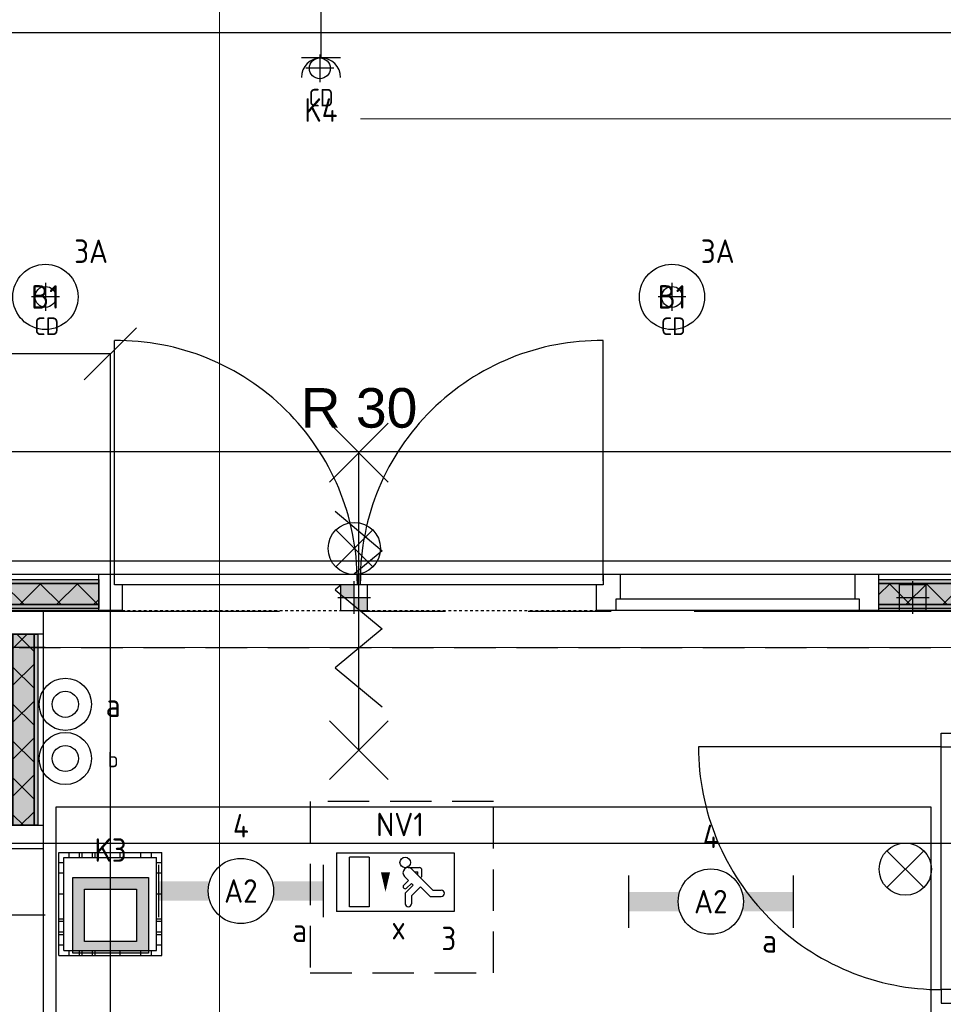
# Model space of a CAD drawing. Header units: millimetres. Extents: x -38031 to 110605, y -30229 to 92226.
# Tile 177 of 256: x 72345 to 75883, y 21708 to 25479. Entities that reach past the tile are written whole.
import ezdxf
from ezdxf.enums import TextEntityAlignment as Align

# ---------------------------------------------------------------- set-up
doc = ezdxf.new("R2010")
doc.units = ezdxf.units.MM
doc.header["$LTSCALE"] = 50
doc.set_wipeout_variables(frame=1)
doc.header["$PDMODE"] = 1
for name, pattern in [('HIDDEN2', [4.7625, 3.175, -1.5875]), ('PHANTOM', [63.5, 31.75, -6.35, 6.35, -6.35, 6.35, -6.35]), ('STYLE_01', [0.41664, 0.20828, -0.20836]), ('STYLE_07', [1.875, 0.625, -0.20828, 0.625, -0.20836, 0.06943, -0.13893])]:
    doc.linetypes.add(name, pattern=pattern)
for name, color, linetype in [('AL$1A---_ALGEMEEN', 8, 'Continuous'), ('AL------_MAATV', 200, 'Continuous'), ('AL------_MAATVOERING', 2, 'Continuous'), ('AL------_SPARING', 2, 'Continuous'), ('AM$1A---_ARCERING', 8, 'Continuous'), ('AT$1A---_TEKST100', 8, 'Continuous'), ('BOUWKUNDIG', 8, 'Continuous'), ('EL6121--', 3, 'Continuous'), ('EL6222--', 3, 'Continuous'), ('EL6311--', 3, 'Continuous'), ('el6311--nv', 7, 'Continuous'), ('EL6350--', 3, 'Continuous'), ('EL6511--', 3, 'Continuous'), ('Kastenscheiding', 4, 'PHANTOM'), ('LICHT_TEXT018', 1, 'Continuous'), ('versterkte strook', 7, 'Continuous'), ('Vloerdoos (2e)', 51, 'Continuous'), ('Vloerdoos (OUD)', 51, 'Continuous')]:
    doc.layers.add(name, color=color, linetype=linetype)
doc.layers.add('stramien', color=1, linetype='Continuous', lineweight=15)
doc.styles.add('Arial', font='ARIAL.TTF')
doc.styles.add('BURO-018', font='iso.shx', dxfattribs={"height": 90})
doc.styles.get("Standard").update_dxf_attribs({"font": 'iso.shx'})
doc.dimstyles.new('STABICAD', dxfattribs={"dimscale": 100, "dimtxt": 1.8, "dimasz": 2, "dimexe": 0, "dimexo": 2.5, "dimgap": 1.5, "dimtad": 0, "dimdec": 0, "dimrnd": 10, "dimzin": 0, "dimdsep": 46, "dimtxsty": 'Standard', "dimblk1": 'OBLIQUE', "dimblk2": 'OBLIQUE', "dimsah": 1, "dimcen": -3, "dimadec": 0, "dimazin": 0, "dimtfac": 1, "dimtdec": 0, "dimtofl": 0, "dimtmove": 2, "dimatfit": 3, "dimfxl": 0, "dimtvp": 1.055556, "dimtolj": 1, "dimtzin": 0, "dimarcsym": 0})
pattern_1 = [(135, (0, 0), (70.7107, 70.7107), []), (45, (299.34, -299.34), (70.7107, -70.7107), [])]

# ---------------------------------------------------------------- blocks, each defined once
blk = doc.blocks.new('111410')
at = {"color": 0, "linetype": 'Continuous'}
for radius in [2, 1]:
    blk.add_circle((0, 3), radius, dxfattribs=at)
at = {"color": 0, "linetype": 'Continuous', "style": 'BURO-018'}
for tag, p in [('E_SLET1', (0, 7)), ('E_GROEP', (0, 0)), ('E_GKAST', (0, 0))]:
    blk.add_attdef(tag, text='', height=1.8, dxfattribs=at).set_placement(p, align=Align.MIDDLE)
at = {"color": 0, "linetype": 'Continuous', "style": 'BURO-018', "flags": 1}
for tag in ['E_MATCODE', 'E_SGROEP']:
    blk.add_attdef(tag, text='', height=1.8, dxfattribs=at).set_placement((0, 0), align=Align.MIDDLE)
blk = doc.blocks.new('1115C2J')
at = {"color": 0, "linetype": 'Continuous'}
for p, q in [((-4.5, 5.5), (4.5, 5.5)), ((-4.5, 1), (-4.5, 5.5)), ((4.5, 1), (4.5, 5.5)), ((-1.24, 4.309), (-1.24, 4.91)), ((-0.76, 4.11), (-0.76, 4.91)), ((2, 5.15), (3.5, 5.15)), ((2, 1.35), (2, 5.15)), ((3.5, 5.15), (3.5, 1.35)), ((-2.681, 4.35), (-3.52, 4.35)), ((-2.88, 3.87), (-3.52, 3.87)), ((-1.271, 2.261), (-2.88, 3.87)), ((-1.94, 3.609), (-2.681, 4.35)), ((-1.24, 4.309), (-1.94, 3.609)), ((-1.374, 3.496), (-0.76, 4.11)), ((-1.233, 3.354), (-1.374, 3.496)), ((-0.872, 3.715), (-1.233, 3.354)), ((-0.646, 3.489), (-1.007, 3.128)), ((-0.705, 2.827), (-1.007, 3.128)), ((-1.94, 2.93), (-2.04, 2.83)), ((-2.04, 2.83), (-2.04, 2.344)), ((-1.714, 2.704), (-1.72, 2.697)), ((-1.72, 2.697), (-1.72, 2.464)), ((-1.474, 2.464), (-1.72, 2.464)), ((-0.988, 2.144), (-1.84, 2.144)), ((4.5, 1), (-4.5, 1)), ((2, 1.35), (3.5, 1.35))]:
    blk.add_line(p, q, dxfattribs=at)
blk.add_lwpolyline([(0.75, 4, 0, 0.7, 0), (0.75, 2.5, 0.7, 0.7, 0)], format="xyseb", dxfattribs=at)
blk.add_circle((-0.76, 1.75), 0.4, dxfattribs=at)
for centre, radius, start, end in [((-1, 4.91), 0.24, 0, 180), ((-3.52, 4.11), 0.24, 90, 270), ((-0.759, 3.602), 0.16, 315, 135), ((-1.84, 2.344), 0.2, 180, 270), ((-0.988, 2.544), 0.4, 225, 45)]:
    blk.add_arc(centre, radius, start, end, dxfattribs=at)
at = {"color": 0, "linetype": 'Continuous', "style": 'BURO-018'}
for tag, p in [('E_GKAST', (0, 15.167)), ('E_GROEP', (0, 12.167)), ('E_SGROEP', (4.5, 12.167)), ('E_ARMCODE', (0, 8))]:
    blk.add_attdef(tag, text='', height=1.8, dxfattribs=at).set_placement(p, align=Align.MIDDLE)
at = {"layer": 'EL6350--', "color": 1, "style": 'BURO-018'}
blk.add_text('x', height=1.8, rotation=180, dxfattribs=at).set_placement((0.297, 7.649))
blk = doc.blocks.new('E00024')
at = {"color": 0, "linetype": 'Continuous'}
for p, q in [((-1.414, 1.586), (1.414, 4.414)), ((-1.414, 4.414), (1.414, 1.586))]:
    blk.add_line(p, q, dxfattribs=at)
blk.add_circle((0, 3), 2, dxfattribs=at)
at = {"color": 0, "linetype": 'Continuous', "style": 'BURO-018'}
blk.add_attdef('E_TEXT1', text='', height=1.8, dxfattribs=at).set_placement((0, 7.5), align=Align.MIDDLE)
at = {"color": 0, "linetype": 'Continuous', "style": 'BURO-018', "flags": 1}
blk.add_attdef('E_MATCODE', (0, 0), '', height=1.8, dxfattribs=at)
blk = doc.blocks.new('_Oblique')
at = {"color": 0, "linetype": 'ByBlock', "lineweight": -2}
blk.add_line((-0.5, -0.5), (0.5, 0.5), dxfattribs=at)
blk = doc.blocks.new('*D155')
at = {"layer": 'AL------_MAATVOERING', "color": 0, "lineweight": -2}
for p, q in [((72442.4, 23075), (63788, 23075)), ((63788, 22049), (63788, 23075)), ((72442.4, 22049), (63788, 22049))]:
    blk.add_line(p, q, dxfattribs=at)
at = {"layer": 'Defpoints', "color": 0}
for p in [(63788, 23075), (72692.4, 23075), (72692.4, 22049)]:
    blk.add_point(p, dxfattribs=at)
at = {"layer": 'AL------_MAATVOERING', "color": 0, "lineweight": -2, "xscale": 200, "yscale": 200, "zscale": 200}
for p, rotation in [((63788, 23075), 90), ((63788, 22049), 270)]:
    blk.add_blockref('_Oblique', p, dxfattribs=dict(at, rotation=rotation))
at = {"layer": 'AL------_MAATVOERING', "color": 0, "insert": (63598, 22562), "char_height": 180, "attachment_point": 5, "rotation": 90}
blk.add_mtext('\\A1;1030', dxfattribs=at)
blk = doc.blocks.new('*D156')
at = {"layer": 'AL------_MAATVOERING', "color": 0, "lineweight": -2}
for p, q in [((72442.4, 23075), (63164, 23075)), ((63164, 18903.4), (63164, 23075)), ((72442.4, 18903.4), (63164, 18903.4))]:
    blk.add_line(p, q, dxfattribs=at)
at = {"layer": 'Defpoints', "color": 0}
for p in [(63164, 23075), (72692.4, 23075), (72692.4, 18903.4)]:
    blk.add_point(p, dxfattribs=at)
at = {"layer": 'AL------_MAATVOERING', "color": 0, "lineweight": -2, "xscale": 200, "yscale": 200, "zscale": 200}
for p, rotation in [((63164, 23075), 90), ((63164, 18903.4), 270)]:
    blk.add_blockref('_Oblique', p, dxfattribs=dict(at, rotation=rotation))
at = {"layer": 'AL------_MAATVOERING', "color": 0, "insert": (62974, 20989.2), "char_height": 180, "attachment_point": 5, "rotation": 90}
blk.add_mtext('\\A1;4170', dxfattribs=at)
blk = doc.blocks.new('*D158')
at = {"layer": 'AL------_MAATVOERING', "color": 0, "lineweight": -2}
for p, q in [((69360, 19153.4), (69360, 24199.6)), ((72692.4, 24199.6), (69360, 24199.6)), ((72692.4, 19153.4), (72692.4, 24199.6))]:
    blk.add_line(p, q, dxfattribs=at)
at = {"layer": 'Defpoints', "color": 0}
for p in [(69360, 24199.6), (69360, 18903.4), (72692.4, 18903.4)]:
    blk.add_point(p, dxfattribs=at)
at = {"layer": 'AL------_MAATVOERING', "color": 0, "lineweight": -2, "xscale": 200, "yscale": 200, "zscale": 200, "rotation": 180}
blk.add_blockref('_Oblique', (69360, 24199.6), dxfattribs=at)
at = {"layer": 'AL------_MAATVOERING', "color": 0, "lineweight": -2, "xscale": 200, "yscale": 200, "zscale": 200}
blk.add_blockref('_Oblique', (72692.4, 24199.6), dxfattribs=at)
at = {"layer": 'AL------_MAATVOERING', "color": 0, "insert": (71026.2, 24389.6), "char_height": 180, "attachment_point": 5}
blk.add_mtext('\\A1;3330', dxfattribs=at)
blk = doc.blocks.new('1115B3A')
at = {"color": 0, "linetype": 'Continuous'}
blk.add_circle((0, 0), 2.5, dxfattribs=at)
at = {"color": 0, "linetype": 'Continuous', "style": 'BURO-018'}
for tag, p in [('E_GKAST', (0, 8)), ('E_GROEP', (0, 5)), ('E_SGROEP', (4.5, 5)), ('E_ARMCODE', (0, 0)), ('E_SLET', (4.5, -1))]:
    blk.add_attdef(tag, text='', height=1.8, dxfattribs=at).set_placement(p, align=Align.MIDDLE)
blk = doc.blocks.new('E00414')
at = {"color": 0, "linetype": 'Continuous'}
for p, q in [((-2.9, -2.9), (-2.9, 2.9)), ((-2.9, 2.9), (2.9, 2.9)), ((2.9, 2.9), (2.9, -2.9)), ((-2, 2), (2, 2)), ((-2, -2), (-2, 2)), ((2, 2), (2, -2)), ((2, -2), (-2, -2)), ((2.9, -2.9), (-2.9, -2.9))]:
    blk.add_line(p, q, dxfattribs=at)
at = {"color": 0}
for points in [[(-2.9, 2.9), (2.9, 2.9), (-2, 2), (2, 2)], [(-2, -2), (-2.9, -2.9), (-2, 2), (-2.9, 2.9)], [(2, 2), (2.9, 2.9), (2, -2), (2.9, -2.9)], [(2, -2), (2.9, -2.9), (-2, -2), (-2.9, -2.9)]]:
    blk.add_solid(points, dxfattribs=at)
at = {"color": 0, "linetype": 'Continuous', "style": 'BURO-018'}
for tag, p in [('E_GKAST', (0, 8)), ('E_GROEP', (0, 5)), ('E_SGROEP', (4.5, 5))]:
    blk.add_attdef(tag, text='', height=1.8, dxfattribs=at).set_placement(p, align=Align.MIDDLE)
at = {"color": 0, "linetype": 'Continuous', "style": 'BURO-018', "flags": 1}
for tag, p in [('E_VERMCODE', (13, 5)), ('E_MATCODE', (0, 0))]:
    blk.add_attdef(tag, text='', height=1.8, dxfattribs=at).set_placement(p, align=Align.MIDDLE)
blk = doc.blocks.new('111304')
at = {"color": 0, "linetype": 'Continuous'}
for p, q in [((-1.5, 4.5), (1.5, 4.5)), ((0, 1), (0, 4.5))]:
    blk.add_line(p, q, dxfattribs=at)
blk.add_arc((0, 6), 1.5, 180, 0, dxfattribs=at)
at = {"color": 0, "linetype": 'Continuous', "style": 'BURO-018'}
for tag, p in [('E_GKAST', (0, 11.5)), ('E_GROEP', (0, 8.5)), ('E_SGROEP', (4.5, 8.5))]:
    blk.add_attdef(tag, text='', height=1.8, dxfattribs=at).set_placement(p, align=Align.MIDDLE)
at = {"color": 0, "linetype": 'Continuous', "style": 'BURO-018', "flags": 1}
for tag, p in [('E_VERMCODE', (13, 8.5)), ('E_MATCODE', (0, 0))]:
    blk.add_attdef(tag, text='', height=1.8, dxfattribs=at).set_placement(p, align=Align.MIDDLE)
blk = doc.blocks.new('E00170')
at = {"color": 0, "linetype": 'Continuous'}
for q in [(5, 8.66), (-5, -8.66)]:
    blk.add_line((0, 0), q, dxfattribs=at)
for points in [[(5, 8.66, 0, 1, 0), (3.5, 6.062, 1, 1, 0)], [(-5, -8.66, 0, 1, 0), (-3.5, -6.062, 1, 1, 0)]]:
    blk.add_lwpolyline(points, format="xyseb", dxfattribs=at)
at = {"color": 0, "const_width": 0.5}
blk.add_lwpolyline([(-0.25, 0, 1), (0.25, 0, 1)], format="xyb", close=True, dxfattribs=at)
at = {"color": 0, "linetype": 'Continuous'}
blk.add_circle((0, 0), 0.5, dxfattribs=at)
blk = doc.blocks.new('Centraaldoos')
at = {"color": 1, "linetype": 'Continuous'}
for p, q in [((0, -2), (0, 2)), ((-2, 0), (2, 0))]:
    blk.add_line(p, q, dxfattribs=at)
at = {"color": 0, "linetype": 'Continuous'}
blk.add_circle((0, 0), 1.5, dxfattribs=at)
at = {"color": 0, "linetype": 'Continuous', "style": 'BURO-018'}
blk.add_attdef('AL_POSNR', text='', height=1.8, dxfattribs=at).set_placement((0, 3), align=Align.CENTER)
at = {"color": 0, "linetype": 'Continuous', "style": 'BURO-018', "flags": 1}
blk.add_attdef('AL_OMS', (0, 0), '', height=1.8, dxfattribs=at)
at = {"layer": 'AL------_MAATV', "style": 'BURO-018'}
blk.add_text('CD', height=2.531, rotation=180, dxfattribs=at).set_placement((1.61, 5.48))
blk = doc.blocks.new('Sparing 100x100')
at = {"color": 0, "linetype": 'Continuous'}
for p, q in [((-2, 2), (2, 2)), ((-2, -2), (-2, 2)), ((2, 2), (2, -2)), ((2, -2), (-2, -2))]:
    blk.add_line(p, q, dxfattribs=at)
at = {"color": 1, "linetype": 'Continuous'}
for p, q in [((0, -2.5), (0, 2.5)), ((-2.5, 0), (2.5, 0))]:
    blk.add_line(p, q, dxfattribs=at)
at = {"color": 0, "linetype": 'Continuous'}
for points in [[(-2, 2), (0, 2), (-2, 0), (0, 0)], [(0, 0), (2, 0), (0, -2), (2, -2)]]:
    blk.add_solid(points, dxfattribs=at)
at = {"color": 0, "linetype": 'Continuous', "style": 'BURO-018'}
blk.add_attdef('AL_POSNR', text='', height=1.8, dxfattribs=at).set_placement((0, 3), align=Align.CENTER)
at = {"color": 0, "linetype": 'Continuous', "style": 'BURO-018', "flags": 1}
blk.add_attdef('AL_OMS', (0, 0), '', height=1.8, dxfattribs=at)
blk = doc.blocks.new('1115B6630')
at = {"color": 0}
for p, q in [((-6.3, 2), (-6.3, -2)), ((6.3, 2), (6.3, -2))]:
    blk.add_line(p, q, dxfattribs=at)
at = {"color": 0, "linetype": 'Continuous'}
blk.add_circle((0, 0), 2.5, dxfattribs=at)
at = {"color": 0}
for points in [[(-2.5, 0.75), (-6.3, 0.75), (-2.5, -0.75), (-6.3, -0.75)], [(2.5, 0.75), (6.3, 0.75), (2.5, -0.75), (6.3, -0.75)]]:
    blk.add_solid(points, dxfattribs=at)
at = {"color": 0, "linetype": 'Continuous', "style": 'BURO-018'}
for tag, p in [('E_GKAST', (0, 8)), ('E_GROEP', (0, 5)), ('E_SGROEP', (4.5, 5)), ('E_ARMCODE', (0, 0)), ('E_SLET', (4.5, -3))]:
    blk.add_attdef(tag, text='', height=1.8, dxfattribs=at).set_placement(p, align=Align.MIDDLE)
blk = doc.blocks.new('VLOERDOOS (2e)')
at = {"layer": 'Vloerdoos (OUD)'}
for p, q in [((0, 395), (395, 395)), ((0, 395), (0, 0)), ((40, 375), (40, 395)), ((80, 375), (80, 395)), ((90, 375), (90, 395)), ((130, 375), (130, 395)), ((140, 375), (140, 395)), ((235, 375), (235, 395)), ((315, 375), (315, 395)), ((355, 375), (355, 395)), ((395, 395), (395, 0)), ((0, 355), (20, 355)), ((20, 375), (20, 20)), ((20, 375), (375, 375)), ((375, 375), (375, 20)), ((375, 355), (395, 355)), ((0, 315), (20, 315)), ((0, 305), (20, 305)), ((375, 315), (395, 315)), ((375, 305), (395, 305)), ((0, 265), (20, 265)), ((375, 265), (395, 265)), ((0, 255), (20, 255)), ((375, 255), (395, 255)), ((0, 160), (20, 160)), ((375, 160), (395, 160)), ((0, 80), (20, 80)), ((375, 80), (395, 80)), ((0, 40), (20, 40)), ((375, 40), (395, 40)), ((0, 0), (395, 0)), ((20, 20), (375, 20)), ((40, 0), (40, 20)), ((80, 0), (80, 20)), ((90, 0), (90, 20)), ((130, 0), (130, 20)), ((140, 0), (140, 20)), ((235, 0), (235, 20)), ((315, 0), (315, 20)), ((355, 0), (355, 20))]:
    blk.add_line(p, q, dxfattribs=at)
blk = doc.blocks.new('Group-37')
at = {"layer": 'AL$1A---_ALGEMEEN', "color": 0}
for p, q in [((-97.5, 382.003125), (127.5, 157.003125)), ((-97.5, 157.003125), (127.5, 382.003125))]:
    blk.add_line(p, q, dxfattribs=at)
at = {"layer": 'AL$1A---_ALGEMEEN', "color": 0, "flags": 1}
blk.add_attdef('B60_30', (-97.5, 157.003125), '', height=0.2, dxfattribs=at)
blk = doc.blocks.new('Group-38')
at = {"layer": 'AL$1A---_ALGEMEEN', "color": 0}
for p, q in [((-97.5, -757.809375), (127.5, -982.809375)), ((-97.5, -982.809375), (127.5, -757.809375))]:
    blk.add_line(p, q, dxfattribs=at)
at = {"layer": 'AL$1A---_ALGEMEEN', "color": 0, "flags": 1}
blk.add_attdef('B60_30', (-97.5, -982.809375), '', height=0.2, dxfattribs=at)
blk = doc.blocks.new('wrd 30 zelfsl')
at = {"layer": 'AL$1A---_ALGEMEEN', "color": 0}
blk.add_line((15, -870.3), (15, 269.5), dxfattribs=at)
blk.add_lwpolyline([(-75, 45.3), (105, -106.5), (-75, -256.1), (105, -405.7), (-75, -555.2), (105, -704.7)], dxfattribs=at)
for name in ['Group-37', 'Group-38']:
    blk.add_blockref(name, (0, 0), dxfattribs=at)
at = {"layer": 'AT$1A---_TEKST100', "style": 'Arial'}
blk.add_text('R 30', height=151.52, dxfattribs=at).set_placement((16, 516.7), align=Align.TOP_CENTER)
blk = doc.blocks.new('32x_hout-mk 855-p')
at = {"layer": 'AM$1A---_ARCERING', "linetype": 'Continuous', "lineweight": 0}
for points in [[(-990, -20), (-90, -20), (-90, -35), (-990, -35)], [(-990, -35), (-90, -35), (-90, -116), (-990, -116)], [(-990, -116), (-90, -116), (-90, -131), (-990, -131)]]:
    blk.add_hatch(color=256, dxfattribs=at).paths.add_polyline_path(points)
at = {"layer": 'AM$1A---_ARCERING', "linetype": 'Continuous', "lineweight": 5}
h = blk.add_hatch(dxfattribs=at)
h.set_pattern_fill('ISOLATIE', color=256, style=0, pattern_type=2)
h.set_pattern_definition(pattern_1)
h.paths.add_polyline_path([(-990, -35), (-90, -35), (-90, -116), (-990, -116)])
at = {"layer": 'AL$1A---_ALGEMEEN', "color": 0, "linetype": 'STYLE_01'}
blk.add_line((-5867, -139), (-2070, -139), dxfattribs=at)
at = {"layer": 'AL$1A---_ALGEMEEN', "color": 0}
for points in [[(-4877, 0), (-3977, 0), (-3977, -139), (-4877, -139)], [(-1980, 0), (0, 0), (0, -139), (-1980, -139)], [(-990, -20), (-90, -20), (-90, -35), (-990, -35)], [(-990, -35), (-90, -35), (-90, -116), (-990, -116)], [(-990, -116), (-90, -116), (-90, -131), (-990, -131)]]:
    blk.add_lwpolyline(points, close=True, dxfattribs=at)
at = {"color": 0}
for points in [[(-3977, 0), (-3887, 0), (-3887, -139), (-3977, -139)], [(-2070, 0), (-1980, 0), (-1980, -139), (-2070, -139)], [(-1080, 0), (-990, 0), (-990, -139), (-1080, -139)]]:
    blk.add_wipeout(points, dxfattribs=at).dxf.layer = 'AL$1A---_ALGEMEEN'
at = {"layer": 'AM$1A---_ARCERING', "linetype": 'Continuous', "lineweight": 0}
for points in [[(-4877, -20), (-3977, -20), (-3977, -35), (-4877, -35)], [(-4877, -35), (-3977, -35), (-3977, -116), (-4877, -116)], [(-4877, -116), (-3977, -116), (-3977, -131), (-4877, -131)]]:
    blk.add_hatch(color=256, dxfattribs=at).paths.add_polyline_path(points)
at = {"layer": 'AM$1A---_ARCERING', "linetype": 'Continuous', "lineweight": 5}
h = blk.add_hatch(dxfattribs=at)
h.set_pattern_fill('ISOLATIE', color=256, style=0, pattern_type=2)
h.set_pattern_definition(pattern_1)
h.paths.add_polyline_path([(-4877, -35), (-3977, -35), (-3977, -116), (-4877, -116)])
at = {"layer": 'AL$1A---_ALGEMEEN', "color": 0}
for points in [[(-3977, 0), (-3887, 0), (-3887, -139), (-3977, -139)], [(-2070, 0), (-1980, 0), (-1980, -139), (-2070, -139)], [(-1080, 0), (-990, 0), (-990, -139), (-1080, -139)], [(-4877, -20), (-3977, -20), (-3977, -35), (-4877, -35)], [(-4877, -35), (-3977, -35), (-3977, -116), (-4877, -116)], [(-4877, -116), (-3977, -116), (-3977, -131), (-4877, -131)]]:
    blk.add_lwpolyline(points, close=True, dxfattribs=at)
at = {"color": 0}
for points in [[(-2975, 0), (-2045, 0), (-2045, -40), (-2975, -40)], [(-1995, -94), (-1065, -94), (-1065, -139), (-1995, -139)]]:
    blk.add_wipeout(points, dxfattribs=at).dxf.layer = 'AL$1A---_ALGEMEEN'
at = {"layer": 'AL$1A---_ALGEMEEN', "color": 0}
blk.add_line((-2045, -25), (-2045, 896.1), dxfattribs=at)
for points in [[(-2975, 0), (-2045, 0), (-2045, -40), (-2975, -40)], [(-1995, -94), (-1065, -94), (-1065, -139), (-1995, -139)]]:
    blk.add_lwpolyline(points, close=True, dxfattribs=at)
blk.add_arc((-2055, -25), 920.3, 89.3765, 180, dxfattribs=at)
blk.add_blockref('wrd 30 zelfsl', (-2996.2, 196.5), dxfattribs=at)
at = {"color": 0}
blk.add_wipeout([(-3917.4, 0), (-2987.4, 0), (-2987.4, -40), (-3917.4, -40)], dxfattribs=at).dxf.layer = 'AL$1A---_ALGEMEEN'
at = {"layer": 'AL$1A---_ALGEMEEN', "color": 0}
blk.add_line((-3917.4, -25), (-3917.4, 896.1), dxfattribs=at)
blk.add_lwpolyline([(-3917.4, 0), (-2987.4, 0), (-2987.4, -40), (-3917.4, -40)], close=True, dxfattribs=at)
blk.add_arc((-3907.4, -25), 920.3, 0, 90.6235, dxfattribs=at)
blk = doc.blocks.new('32x_hout-mk 968a-p')
at = {"color": 0}
for points in [[(-20.7, -67), (-20.7, 0), (-110.7, 0), (-110.7, -67)], [(-110.7, -967), (-20.7, -967), (-20.7, -1034), (-110.7, -1034)]]:
    blk.add_wipeout(points, dxfattribs=at).dxf.layer = 'AL$1A---_ALGEMEEN'
at = {"layer": 'AL$1A---_ALGEMEEN', "color": 0}
blk.add_line((-110.7, -67), (-110.7, -967), dxfattribs=at)
for points in [[(-20.7, -67), (-20.7, 0), (-110.7, 0), (-110.7, -67)], [(909, -959.2), (908.2, -936.4), (906.8, -913.6), (904.8, -890.8), (902.3, -868.2), (899.2, -845.5), (895.6, -823), (891.4, -800.6), (886.7, -778.2), (881.4, -756), (875.6, -734), (869.2, -712), (862.4, -690.3), (854.9, -668.7), (847, -647.3), (838.5, -626.1), (829.5, -605.1), (820, -584.4), (810, -563.9), (799.5, -543.6), (788.5, -523.6), (777, -503.9), (765, -484.5), (752.6, -465.3), (739.6, -446.5), (726.3, -428), (712.5, -409.8), (698.2, -392), (683.5, -374.5), (668.4, -357.5), (652.8, -340.7), (636.9, -324.4), (620.6, -308.5), (603.8, -292.9), (586.7, -277.8), (569.3, -263.1), (551.5, -248.8), (533.3, -235), (514.8, -221.6), (496, -208.7), (476.8, -196.3), (457.4, -184.3), (437.7, -172.8), (417.7, -161.8), (397.4, -151.3), (376.9, -141.3), (356.2, -131.8), (335.2, -122.8), (314, -114.3), (292.6, -106.4), (271, -98.9), (249.3, -92), (227.3, -85.7), (205.3, -79.9), (183.1, -74.6), (160.7, -69.9), (138.3, -65.7), (115.8, -62.1), (93.1, -59), (70.4, -56.5), (47.7, -54.5), (24.9, -53.1), (2.1, -52.3), (-20.7, -52), (-20.7, -982), (909.3, -982)], [(-110.7, -967), (-20.7, -967), (-20.7, -1034), (-110.7, -1034)]]:
    blk.add_lwpolyline(points, close=True, dxfattribs=at)
at = {"color": 0}
blk.add_wipeout([(-60.7, -52), (-20.7, -52), (-20.7, -982), (-60.7, -982)], dxfattribs=at).dxf.layer = 'AL$1A---_ALGEMEEN'
at = {"layer": 'AL$1A---_ALGEMEEN', "color": 0}
blk.add_lwpolyline([(-60.7, -52), (-20.7, -52), (-20.7, -982), (-60.7, -982)], close=True, dxfattribs=at)
blk = doc.blocks.new('Group-42')
at = {"layer": 'AM$1A---_ARCERING', "linetype": 'Continuous', "lineweight": 0}
for points in [[(8, 8601), (23, 8601), (23, 7868.5), (8, 7868.5)], [(23, 8601), (104, 8601), (104, 7868.5), (23, 7868.5)], [(104, 8601), (119, 8601), (119, 7868.5), (104, 7868.5)]]:
    blk.add_hatch(color=256, dxfattribs=at).paths.add_polyline_path(points)
at = {"layer": 'AM$1A---_ARCERING', "linetype": 'Continuous', "lineweight": 5}
h = blk.add_hatch(dxfattribs=at)
h.set_pattern_fill('ISOLATIE', color=256, style=0, pattern_type=2)
h.set_pattern_definition(pattern_1)
h.paths.add_polyline_path([(23, 8601), (104, 8601), (104, 7868.5), (23, 7868.5)])
at = {"layer": 'AL$1A---_ALGEMEEN', "color": 0}
for points in [[(8, 8601), (23, 8601), (23, 7868.5), (8, 7868.5)], [(23, 8601), (104, 8601), (104, 7868.5), (23, 7868.5)], [(104, 8601), (119, 8601), (119, 7868.5), (104, 7868.5)]]:
    blk.add_lwpolyline(points, close=True, dxfattribs=at)
blk = doc.blocks.new('32x_hout-mk 822s-p')
at = {"layer": 'AL$1A---_ALGEMEEN', "color": 0}
blk.add_lwpolyline([(0, 8691), (139, 8691), (139, 50), (0, 50)], close=True, dxfattribs=at)
blk.add_blockref('Group-42', (0, 0), dxfattribs=at)
at = {"color": 0}
for points in [[(0, 8691), (139, 8691), (139, 8601), (0, 8601)], [(0, 7868.5), (139, 7868.5), (139, 7778.5), (0, 7778.5)]]:
    blk.add_wipeout(points, dxfattribs=at).dxf.layer = 'AL$1A---_ALGEMEEN'
at = {"layer": 'AL$1A---_ALGEMEEN', "color": 0}
for points in [[(0, 8691), (139, 8691), (139, 8601), (0, 8601)], [(0, 7868.5), (139, 7868.5), (139, 7778.5), (0, 7778.5)]]:
    blk.add_lwpolyline(points, close=True, dxfattribs=at)
blk = doc.blocks.new('200254 W 211 30-06-2008')
at = {"layer": 'stramien', "linetype": 'STYLE_07', "ltscale": 50}
blk.add_line((20507.749, 3517.945), (21068.265, 3517.945), dxfattribs=at)
at = {"layer": 'AL$1A---_ALGEMEEN', "xscale": 0.02, "yscale": 0.02, "zscale": 0.02}
blk.add_blockref('32x_hout-mk 855-p', (20567.249, 3483.045), dxfattribs=at)
at = {"layer": 'AL$1A---_ALGEMEEN'}
blk.add_lwpolyline([(20174.349, 3524.545), (20679.829, 3524.545), (20679.829, 3484.045), (20174.349, 3484.045)], close=True, dxfattribs=at)
at = {"layer": 'stramien', "linetype": 'STYLE_07', "ltscale": 50}
blk.add_line((20496.949, 2737.405), (20496.949, 3963.005), dxfattribs=at)
at = {"layer": 'AL$1A---_ALGEMEEN', "xscale": 0.02, "yscale": 0.02, "zscale": 0.02}
blk.add_blockref('32x_hout-mk 822s-p', (20480.669, 3306.445), dxfattribs=at)
at = {"layer": 'AL$1A---_ALGEMEEN', "xscale": 0.02, "yscale": 0.02, "zscale": 0.02, "rotation": 180}
blk.add_blockref('32x_hout-mk 968a-p', (20551.835, 3450.185), dxfattribs=at)
at = {"layer": 'AL$1A---_ALGEMEEN'}
blk.add_lwpolyline([(20551.449, 3382.945), (20689.849, 3382.945), (20689.849, 3339.045), (20746.353, 3339.045), (20746.353, 3309.225), (20484.449, 3309.225), (20484.449, 3465.225), (20551.449, 3465.225)], close=True, dxfattribs=at)
at = {"layer": 'stramien', "linetype": 'STYLE_07', "ltscale": 50}
blk.add_line((19004.749, 3477.445), (21069.141, 3477.445), dxfattribs=at)

msp = doc.modelspace()

# ---------------------------------------------------------------- block references
at = {"layer": 'BOUWKUNDIG', "xscale": 50, "yscale": 50, "zscale": 50}
msp.add_blockref('200254 W 211 30-06-2008', (-951737.5, -150797.3), dxfattribs=at)

# ---------------------------------------------------------------- next in the draw order: linework, layer by layer
at = {"layer": 'EL6121--', "color": 5, "linetype": 'HIDDEN2'}
msp.add_line((16859.7, 23074.5), (76844, 23074.5), dxfattribs=at)
at = {"layer": 'Kastenscheiding'}
msp.add_line((82865.6, 23212.6), (64734.6, 23212.6), dxfattribs=at)
at = {"layer": 'LICHT_TEXT018', "linetype": 'HIDDEN2'}
msp.add_lwpolyline([(73457.9, 21827.9), (74160.3, 21827.9), (74160.3, 22484.1), (73457.9, 22484.1)], close=True, dxfattribs=at)
at = {"layer": 'versterkte strook'}
for p, q in [((8368.1, 23825), (81845.1, 23825)), ((8368.1, 22325), (81845.1, 22325))]:
    msp.add_line(p, q, dxfattribs=at)

# ---------------------------------------------------------------- next in the draw order: block references
at = {"layer": 'AL------_SPARING', "xscale": 26.66666666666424, "yscale": 26.66666666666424, "zscale": 26.66666666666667, "rotation": 180}
for p in [(73494.5, 25293.1), (72443.5, 24417.5), (74843.5, 24417.5)]:
    msp.add_blockref('Centraaldoos', p, dxfattribs=at)
at = {"layer": 'AL------_SPARING', "xscale": 25, "yscale": 25, "zscale": 25}
for p in [(73625.6, 23265.6), (75765.5, 23265.6)]:
    msp.add_blockref('Sparing 100x100', p, dxfattribs=at)
at = {"layer": 'EL6121--', "xscale": 200, "yscale": 200, "zscale": 200}
msp.add_blockref('E00170', (76860, 23075), dxfattribs=at)
at = {"layer": 'EL6222--'}
ref = msp.add_blockref('111304', (73499, 25558.4), dxfattribs=dict(at, xscale=50, yscale=50, zscale=50, rotation=180))
ref.add_attrib('E_GROEP', 'K4', dxfattribs={"layer": '0', "color": 1, "linetype": 'Continuous', "height": 90, "style": 'BURO-018'}).set_placement((73499, 25133.4), align=Align.MIDDLE)
ref = msp.add_blockref('E00414', (72693, 22048.7), dxfattribs=dict(at, xscale=50, yscale=50, zscale=50))
ref.add_attrib('E_GROEP', 'K3', dxfattribs={"layer": '0', "color": 1, "linetype": 'Continuous', "height": 90, "style": 'BURO-018'}).set_placement((72693, 22298.7), align=Align.MIDDLE)
at = {"layer": 'EL6311--'}
ref = msp.add_blockref('1115B3A', (72443.5, 24417.5), dxfattribs=dict(at, xscale=50, yscale=50, zscale=50))
ref.add_attrib('E_ARMCODE', 'B1', dxfattribs={"layer": '0', "color": 1, "linetype": 'Continuous', "height": 90, "style": 'BURO-018'}).set_placement((72443.5, 24417.5), align=Align.MIDDLE)
ref.add_attrib('E_GROEP', '3A', dxfattribs={"layer": '0', "color": 1, "linetype": 'Continuous', "height": 90, "style": 'BURO-018'}).set_placement((72618.5, 24592.5), align=Align.MIDDLE)
ref = msp.add_blockref('1115B3A', (74843.5, 24417.5), dxfattribs=dict(at, xscale=50, yscale=50, zscale=50))
ref.add_attrib('E_ARMCODE', 'B1', dxfattribs={"layer": '0', "color": 1, "linetype": 'Continuous', "height": 90, "style": 'BURO-018'}).set_placement((74843.5, 24417.5), align=Align.MIDDLE)
ref.add_attrib('E_GROEP', '3A', dxfattribs={"layer": '0', "color": 1, "linetype": 'Continuous', "height": 90, "style": 'BURO-018'}).set_placement((75018.5, 24592.5), align=Align.MIDDLE)
ref = msp.add_blockref('111410', (72519.9, 22707), dxfattribs=dict(at, xscale=50, yscale=50, zscale=50))
ref.add_attrib('E_SLET1', 'a', dxfattribs={"layer": '0', "color": 1, "linetype": 'Continuous', "height": 90, "style": 'BURO-018'}).set_placement((72702.8, 22853.6), align=Align.MIDDLE)
ref = msp.add_blockref('111410', (72519.9, 22499.2), dxfattribs=dict(at, xscale=50, yscale=50, zscale=50))
ref.add_attrib('E_SLET1', 'b', dxfattribs={"layer": '0', "color": 1, "linetype": 'Continuous', "height": 60, "style": 'BURO-018'}).set_placement((72702.8, 22645.9), align=Align.MIDDLE)
ref = msp.add_blockref('1115B6630', (73192.2, 22141.8), dxfattribs=dict(at, xscale=50, yscale=50, zscale=50))
ref.add_attrib('E_ARMCODE', 'A2', dxfattribs={"layer": '0', "color": 1, "linetype": 'Continuous', "height": 90, "style": 'BURO-018'}).set_placement((73192.2, 22141.8), align=Align.MIDDLE)
ref.add_attrib('E_SLET', 'a', dxfattribs={"layer": '0', "color": 1, "linetype": 'Continuous', "height": 90, "style": 'BURO-018'}).set_placement((73417.2, 21991.8), align=Align.MIDDLE)
ref.add_attrib('E_GROEP', '4', dxfattribs={"layer": '0', "color": 1, "linetype": 'Continuous', "height": 90, "style": 'BURO-018'}).set_placement((73192.2, 22391.8), align=Align.MIDDLE)
ref = msp.add_blockref('1115B6630', (74992.2, 22101.1), dxfattribs=dict(at, xscale=50, yscale=50, zscale=50))
ref.add_attrib('E_ARMCODE', 'A2', dxfattribs={"layer": '0', "color": 1, "linetype": 'Continuous', "height": 90, "style": 'BURO-018'}).set_placement((74992.2, 22101.1), align=Align.MIDDLE)
ref.add_attrib('E_SLET', 'a', dxfattribs={"layer": '0', "color": 1, "linetype": 'Continuous', "height": 90, "style": 'BURO-018'}).set_placement((75217.2, 21951.1), align=Align.MIDDLE)
ref.add_attrib('E_GROEP', '4', dxfattribs={"layer": '0', "color": 1, "linetype": 'Continuous', "height": 90, "style": 'BURO-018'}).set_placement((74992.2, 22351.1), align=Align.MIDDLE)
at = {"layer": 'el6311--nv'}
ref = msp.add_blockref('1115C2J', (73783.6, 22338.6), dxfattribs=dict(at, xscale=50, yscale=50, zscale=50, rotation=180))
ref.add_attrib('E_ARMCODE', 'NV1', dxfattribs={"layer": '0', "color": 1, "linetype": 'Continuous', "height": 90, "style": 'BURO-018'}).set_placement((73801.9, 22396.6), align=Align.MIDDLE)
ref.add_attrib('E_GROEP', '3', dxfattribs={"layer": '0', "color": 1, "linetype": 'Continuous', "height": 90, "style": 'BURO-018'}).set_placement((73988.6, 21960.2), align=Align.MIDDLE)
at = {"layer": 'EL6511--', "xscale": 50, "yscale": 50, "zscale": 50}
for p in [(73626.6, 23304), (75737.1, 22075.3)]:
    msp.add_blockref('E00024', p, dxfattribs=at)
at = {"layer": 'Vloerdoos (2e)', "rotation": 90}
msp.add_blockref('VLOERDOOS (2e)', (72889.3, 21894.5), dxfattribs=at)

# ---------------------------------------------------------------- next in the draw order: dimensions: what is measured, and where the dimension line sits
at = {"layer": 'AL------_MAATVOERING'}
dim = msp.add_linear_dim(base=(69360, 24199.6), p1=(72692.4, 18903.4), p2=(69360, 18903.4), dimstyle='STABICAD', dxfattribs=at)
dim.commit()
dim.dimension.update_dxf_attribs({"geometry": '*D158', "text_midpoint": (71026.2, 24389.6)})
for base, p1, picture, middle in [((63164, 23075), (72692.4, 18903.4), '*D156', (62974, 20989.2)), ((63788, 23075), (72692.4, 22049), '*D155', (63598, 22562))]:
    dim = msp.add_linear_dim(base=base, p1=p1, p2=(72692.4, 23075), angle=90, dimstyle='STABICAD', dxfattribs=at)
    dim.commit()
    dim.dimension.update_dxf_attribs({"geometry": picture, "text_midpoint": middle})

doc.saveas('drawing.dxf')
